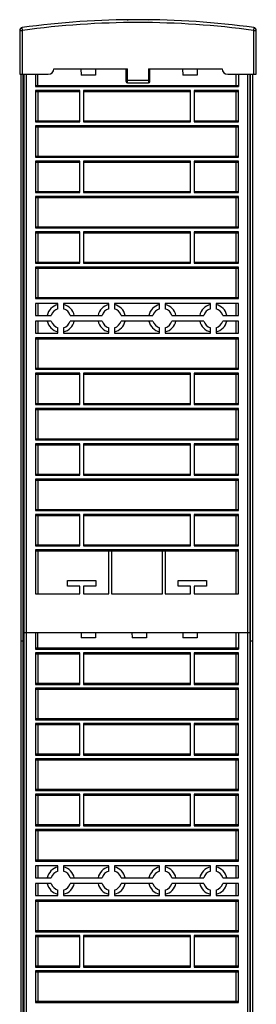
# Model space of a CAD drawing. Header units: millimetres. Extents: x 547 to 630, y 110 to 1526.
# Tile 3 of 3: x 547 to 630, y 1178 to 1526. Entities that reach past the tile are written whole.
import ezdxf

# ---------------------------------------------------------------- set-up
doc = ezdxf.new("R2010")
doc.units = ezdxf.units.MM
doc.header["$LTSCALE"] = 107.015369
doc.layers.get('0').update_dxf_attribs({"linetype": 'CONTINUOUS'})

msp = doc.modelspace()

# ---------------------------------------------------------------- linework, layer by layer
at = {"color": 7}
for p, q in [((546.54, 1522.39), (546.54, 1506.84)), ((546.54, 1522.39), (547.54, 1522.39)), ((547.41, 1523.37), (547.41, 1523.38)), ((547.54, 1522.39), (547.41, 1523.37)), ((547.54, 1506.84), (547.54, 1522.39)), ((629.48, 1523.38), (629.34, 1522.39)), ((629.34, 1522.39), (629.34, 1506.84)), ((629.34, 1522.39), (630.34, 1522.39)), ((630.34, 1506.84), (630.34, 1522.39)), ((558.64, 1508.84), (584.74, 1508.84)), ((568.24, 1508.84), (568.32, 1506.53)), ((573.41, 1508.84), (573.41, 1506.53)), ((584.24, 1504.34), (584.24, 1508.84)), ((584.74, 1503.84), (584.74, 1508.84)), ((592.14, 1508.84), (592.14, 1503.84)), ((592.14, 1508.84), (618.24, 1508.84)), ((592.64, 1504.34), (592.64, 1508.84)), ((604.24, 1508.84), (604.32, 1506.53)), ((609.41, 1508.84), (609.41, 1506.53)), ((546.54, 1506.84), (556.64, 1506.84)), ((547.09, 303.84), (547.09, 1506.84)), ((547.79, 303.84), (547.79, 1506.84)), ((547.99, 1506.84), (547.99, 128.84)), ((548.99, 128.84), (548.99, 1506.84)), ((552.19, 1506.84), (552.19, 1502.51)), ((552.99, 1502.81), (552.99, 1506.84)), ((573.41, 1506.53), (568.32, 1506.53)), ((609.41, 1506.53), (604.32, 1506.53)), ((620.24, 1506.84), (630.34, 1506.84)), ((623.19, 1502.81), (623.19, 1506.84)), ((623.99, 1506.84), (623.99, 1502.51)), ((627.19, 1506.84), (627.19, 128.84)), ((628.19, 128.84), (628.19, 1506.84)), ((628.31, 303.84), (628.31, 1506.84)), ((629.01, 1506.84), (629.01, 303.84)), ((552.19, 1502.51), (623.99, 1502.51)), ((623.94, 1502.81), (552.25, 1502.81)), ((592.64, 1504.69), (584.24, 1504.69)), ((584.74, 1503.84), (592.14, 1503.84)), ((547.99, 1497.94), (547.79, 1497.94)), ((552.19, 1501.11), (552.19, 1490.01)), ((567.89, 1501.11), (552.19, 1501.11)), ((552.25, 1500.81), (567.89, 1500.81)), ((552.99, 1500.81), (552.99, 1490.31)), ((567.89, 1490.01), (567.89, 1501.11)), ((569.09, 1501.11), (569.09, 1490.01)), ((607.09, 1501.11), (569.09, 1501.11)), ((569.09, 1500.81), (607.09, 1500.81)), ((607.09, 1490.01), (607.09, 1501.11)), ((608.29, 1501.11), (608.29, 1490.01)), ((623.99, 1501.11), (608.29, 1501.11)), ((608.29, 1500.81), (623.94, 1500.81)), ((623.19, 1490.31), (623.19, 1500.81)), ((623.99, 1490.01), (623.99, 1501.11)), ((628.31, 1497.94), (628.19, 1497.94)), ((552.19, 1490.01), (567.89, 1490.01)), ((552.19, 1488.61), (552.19, 1477.51)), ((623.99, 1488.61), (552.19, 1488.61)), ((567.89, 1490.31), (552.25, 1490.31)), ((552.25, 1488.31), (623.94, 1488.31)), ((552.99, 1488.31), (552.99, 1477.81)), ((607.09, 1490.31), (569.09, 1490.31)), ((569.09, 1490.01), (607.09, 1490.01)), ((623.94, 1490.31), (608.29, 1490.31)), ((608.29, 1490.01), (623.99, 1490.01)), ((623.19, 1477.81), (623.19, 1488.31)), ((623.99, 1477.51), (623.99, 1488.61)), ((547.79, 1482.94), (547.99, 1482.94)), ((628.19, 1482.94), (628.31, 1482.94)), ((552.19, 1477.51), (623.99, 1477.51)), ((623.94, 1477.81), (552.25, 1477.81)), ((552.19, 1476.11), (552.19, 1465.01)), ((567.89, 1476.11), (552.19, 1476.11)), ((552.25, 1475.81), (567.89, 1475.81)), ((552.99, 1475.81), (552.99, 1465.31)), ((567.89, 1465.01), (567.89, 1476.11)), ((569.09, 1476.11), (569.09, 1465.01)), ((607.09, 1476.11), (569.09, 1476.11)), ((569.09, 1475.81), (607.09, 1475.81)), ((607.09, 1465.01), (607.09, 1476.11)), ((608.29, 1476.11), (608.29, 1465.01)), ((623.99, 1476.11), (608.29, 1476.11)), ((608.29, 1475.81), (623.94, 1475.81)), ((623.19, 1465.31), (623.19, 1475.81)), ((623.99, 1465.01), (623.99, 1476.11)), ((552.19, 1465.01), (567.89, 1465.01)), ((552.19, 1463.61), (552.19, 1452.51)), ((623.99, 1463.61), (552.19, 1463.61)), ((567.89, 1465.31), (552.25, 1465.31)), ((552.25, 1463.31), (623.94, 1463.31)), ((552.99, 1463.31), (552.99, 1452.81)), ((607.09, 1465.31), (569.09, 1465.31)), ((569.09, 1465.01), (607.09, 1465.01)), ((623.94, 1465.31), (608.29, 1465.31)), ((608.29, 1465.01), (623.99, 1465.01)), ((623.19, 1452.81), (623.19, 1463.31)), ((623.99, 1452.51), (623.99, 1463.61)), ((623.94, 1452.81), (552.25, 1452.81)), ((552.19, 1452.51), (623.99, 1452.51)), ((552.19, 1451.11), (552.19, 1440.01)), ((567.89, 1451.11), (552.19, 1451.11)), ((552.25, 1450.81), (567.89, 1450.81)), ((552.99, 1450.81), (552.99, 1440.31)), ((567.89, 1440.01), (567.89, 1451.11)), ((569.09, 1451.11), (569.09, 1440.01)), ((607.09, 1451.11), (569.09, 1451.11)), ((569.09, 1450.81), (607.09, 1450.81)), ((607.09, 1440.01), (607.09, 1451.11)), ((608.29, 1451.11), (608.29, 1440.01)), ((623.99, 1451.11), (608.29, 1451.11)), ((608.29, 1450.81), (623.94, 1450.81)), ((623.19, 1440.31), (623.19, 1450.81)), ((623.99, 1440.01), (623.99, 1451.11)), ((547.99, 1443.74), (547.79, 1443.74)), ((628.31, 1443.74), (628.19, 1443.74)), ((552.19, 1440.01), (567.89, 1440.01)), ((567.89, 1440.31), (552.25, 1440.31)), ((607.09, 1440.31), (569.09, 1440.31)), ((569.09, 1440.01), (607.09, 1440.01)), ((623.94, 1440.31), (608.29, 1440.31)), ((608.29, 1440.01), (623.99, 1440.01)), ((552.19, 1438.61), (552.19, 1427.51)), ((623.99, 1438.61), (552.19, 1438.61)), ((552.25, 1438.31), (623.94, 1438.31)), ((552.99, 1438.31), (552.99, 1427.81)), ((623.19, 1427.81), (623.19, 1438.31)), ((623.99, 1427.51), (623.99, 1438.61)), ((547.79, 1428.74), (547.99, 1428.74)), ((628.19, 1428.74), (628.31, 1428.74)), ((552.19, 1427.51), (623.99, 1427.51)), ((552.19, 1425.81), (552.19, 1421.56)), ((560.09, 1425.81), (552.19, 1425.81)), ((623.94, 1427.81), (552.25, 1427.81)), ((552.99, 1425.81), (552.99, 1421.56)), ((560.09, 1423.92), (560.09, 1425.81)), ((562.09, 1425.81), (562.09, 1423.92)), ((578.09, 1425.81), (562.09, 1425.81)), ((578.09, 1423.92), (578.09, 1425.81)), ((580.09, 1425.81), (580.09, 1423.92)), ((596.09, 1425.81), (580.09, 1425.81)), ((596.09, 1423.92), (596.09, 1425.81)), ((598.09, 1425.81), (598.09, 1423.92)), ((614.09, 1425.81), (598.09, 1425.81)), ((614.09, 1423.92), (614.09, 1425.81)), ((616.09, 1425.81), (616.09, 1423.92)), ((623.99, 1425.81), (616.09, 1425.81)), ((623.19, 1421.56), (623.19, 1425.81)), ((623.99, 1421.56), (623.99, 1425.81)), ((552.19, 1421.56), (557.74, 1421.56)), ((564.45, 1421.56), (575.74, 1421.56)), ((582.45, 1421.56), (593.74, 1421.56)), ((600.45, 1421.56), (611.74, 1421.56)), ((618.45, 1421.56), (623.99, 1421.56)), ((552.19, 1419.56), (552.19, 1415.31)), ((557.74, 1419.56), (552.19, 1419.56)), ((552.99, 1419.56), (552.99, 1415.31)), ((575.74, 1419.56), (564.45, 1419.56)), ((593.74, 1419.56), (582.45, 1419.56)), ((611.74, 1419.56), (600.45, 1419.56)), ((623.99, 1419.56), (618.45, 1419.56)), ((623.19, 1415.31), (623.19, 1419.56)), ((623.99, 1415.31), (623.99, 1419.56)), ((552.19, 1415.31), (560.09, 1415.31)), ((560.09, 1415.31), (560.09, 1417.21)), ((562.09, 1417.21), (562.09, 1415.31)), ((562.09, 1415.31), (578.09, 1415.31)), ((578.09, 1415.31), (578.09, 1417.21)), ((580.09, 1417.21), (580.09, 1415.31)), ((580.09, 1415.31), (596.09, 1415.31)), ((596.09, 1415.31), (596.09, 1417.21)), ((598.09, 1417.21), (598.09, 1415.31)), ((598.09, 1415.31), (614.09, 1415.31)), ((614.09, 1415.31), (614.09, 1417.21)), ((616.09, 1417.21), (616.09, 1415.31)), ((616.09, 1415.31), (623.99, 1415.31)), ((552.19, 1413.61), (552.19, 1402.51)), ((623.99, 1413.61), (552.19, 1413.61)), ((552.25, 1413.31), (623.94, 1413.31)), ((552.99, 1413.31), (552.99, 1402.81)), ((623.19, 1402.81), (623.19, 1413.31)), ((623.99, 1402.51), (623.99, 1413.61)), ((552.19, 1402.51), (623.99, 1402.51)), ((552.19, 1401.11), (552.19, 1390.01)), ((567.89, 1401.11), (552.19, 1401.11)), ((623.94, 1402.81), (552.25, 1402.81)), ((552.25, 1400.81), (567.89, 1400.81)), ((552.99, 1400.81), (552.99, 1390.31)), ((567.89, 1390.01), (567.89, 1401.11)), ((569.09, 1401.11), (569.09, 1390.01)), ((607.09, 1401.11), (569.09, 1401.11)), ((569.09, 1400.81), (607.09, 1400.81)), ((607.09, 1390.01), (607.09, 1401.11)), ((608.29, 1401.11), (608.29, 1390.01)), ((623.99, 1401.11), (608.29, 1401.11)), ((608.29, 1400.81), (623.94, 1400.81)), ((623.19, 1390.31), (623.19, 1400.81)), ((623.99, 1390.01), (623.99, 1401.11)), ((552.19, 1390.01), (567.89, 1390.01)), ((567.89, 1390.31), (552.25, 1390.31)), ((607.09, 1390.31), (569.09, 1390.31)), ((569.09, 1390.01), (607.09, 1390.01)), ((623.94, 1390.31), (608.29, 1390.31)), ((608.29, 1390.01), (623.99, 1390.01)), ((547.99, 1389.54), (547.79, 1389.54)), ((552.19, 1388.61), (552.19, 1377.51)), ((623.99, 1388.61), (552.19, 1388.61)), ((552.25, 1388.31), (623.94, 1388.31)), ((552.99, 1388.31), (552.99, 1377.81)), ((623.19, 1377.81), (623.19, 1388.31)), ((623.99, 1377.51), (623.99, 1388.61)), ((628.31, 1389.54), (628.19, 1389.54)), ((552.19, 1377.51), (623.99, 1377.51)), ((552.19, 1376.11), (552.19, 1365.01)), ((567.89, 1376.11), (552.19, 1376.11)), ((623.94, 1377.81), (552.25, 1377.81)), ((567.89, 1365.01), (567.89, 1376.11)), ((569.09, 1376.11), (569.09, 1365.01)), ((607.09, 1376.11), (569.09, 1376.11)), ((607.09, 1365.01), (607.09, 1376.11)), ((608.29, 1376.11), (608.29, 1365.01)), ((623.99, 1376.11), (608.29, 1376.11)), ((623.99, 1365.01), (623.99, 1376.11)), ((547.79, 1374.54), (547.99, 1374.54)), ((552.25, 1375.81), (567.89, 1375.81)), ((552.99, 1375.81), (552.99, 1365.31)), ((569.09, 1375.81), (607.09, 1375.81)), ((608.29, 1375.81), (623.94, 1375.81)), ((623.19, 1365.31), (623.19, 1375.81)), ((628.19, 1374.54), (628.31, 1374.54)), ((552.19, 1365.01), (567.89, 1365.01)), ((552.19, 1363.61), (552.19, 1352.51)), ((623.99, 1363.61), (552.19, 1363.61)), ((567.89, 1365.31), (552.25, 1365.31)), ((552.25, 1363.31), (623.94, 1363.31)), ((552.99, 1363.31), (552.99, 1352.81)), ((607.09, 1365.31), (569.09, 1365.31)), ((569.09, 1365.01), (607.09, 1365.01)), ((623.94, 1365.31), (608.29, 1365.31)), ((608.29, 1365.01), (623.99, 1365.01)), ((623.19, 1352.81), (623.19, 1363.31)), ((623.99, 1352.51), (623.99, 1363.61)), ((552.19, 1352.51), (623.99, 1352.51)), ((623.94, 1352.81), (552.25, 1352.81)), ((552.19, 1351.11), (552.19, 1340.01)), ((567.89, 1351.11), (552.19, 1351.11)), ((552.25, 1350.81), (567.89, 1350.81)), ((552.99, 1350.81), (552.99, 1340.31)), ((567.89, 1340.01), (567.89, 1351.11)), ((569.09, 1351.11), (569.09, 1340.01)), ((607.09, 1351.11), (569.09, 1351.11)), ((569.09, 1350.81), (607.09, 1350.81)), ((607.09, 1340.01), (607.09, 1351.11)), ((608.29, 1351.11), (608.29, 1340.01)), ((623.99, 1351.11), (608.29, 1351.11)), ((608.29, 1350.81), (623.94, 1350.81)), ((623.19, 1340.31), (623.19, 1350.81)), ((623.99, 1340.01), (623.99, 1351.11)), ((552.19, 1340.01), (567.89, 1340.01)), ((552.19, 1338.61), (552.19, 1323.06)), ((623.99, 1338.61), (552.19, 1338.61)), ((567.89, 1340.31), (552.25, 1340.31)), ((552.25, 1338.31), (623.94, 1338.31)), ((552.99, 1338.31), (552.99, 1323.06)), ((607.09, 1340.31), (569.09, 1340.31)), ((569.09, 1340.01), (607.09, 1340.01)), ((578.09, 1323.06), (578.09, 1338.31)), ((579.09, 1338.31), (579.09, 1323.06)), ((597.09, 1323.06), (597.09, 1338.31)), ((598.09, 1338.31), (598.09, 1323.06)), ((623.94, 1340.31), (608.29, 1340.31)), ((608.29, 1340.01), (623.99, 1340.01)), ((623.19, 1323.06), (623.19, 1338.31)), ((623.99, 1323.06), (623.99, 1338.61)), ((547.99, 1336.04), (547.79, 1336.04)), ((628.31, 1336.04), (628.19, 1336.04)), ((563.49, 1325.81), (563.49, 1327.81)), ((563.49, 1327.81), (573.49, 1327.81)), ((573.49, 1327.81), (573.49, 1325.81)), ((602.69, 1325.81), (602.69, 1327.81)), ((602.69, 1327.81), (612.69, 1327.81)), ((612.69, 1327.81), (612.69, 1325.81)), ((567.89, 1325.81), (563.49, 1325.81)), ((567.89, 1323.06), (567.89, 1325.81)), ((569.09, 1325.81), (569.09, 1323.06)), ((573.49, 1325.81), (569.09, 1325.81)), ((607.09, 1325.81), (602.69, 1325.81)), ((607.09, 1323.06), (607.09, 1325.81)), ((608.29, 1325.81), (608.29, 1323.06)), ((612.69, 1325.81), (608.29, 1325.81)), ((547.79, 1321.04), (547.99, 1321.04)), ((552.19, 1323.06), (567.89, 1323.06)), ((569.09, 1323.06), (578.09, 1323.06)), ((579.09, 1323.06), (597.09, 1323.06)), ((598.09, 1323.06), (607.09, 1323.06)), ((608.29, 1323.06), (623.99, 1323.06)), ((628.19, 1321.04), (628.31, 1321.04)), ((547.99, 1306.34), (547.09, 1306.34)), ((547.99, 1309.36), (628.19, 1309.36)), ((552.19, 1309.36), (552.19, 1303.51)), ((552.99, 1303.81), (552.99, 1309.36)), ((568.26, 1309.36), (568.32, 1307.53)), ((573.41, 1307.53), (568.32, 1307.53)), ((573.41, 1309.36), (573.41, 1307.53)), ((586.26, 1309.36), (586.32, 1307.53)), ((591.41, 1307.53), (586.32, 1307.53)), ((591.41, 1309.36), (591.41, 1307.53)), ((604.26, 1309.36), (604.32, 1307.53)), ((609.41, 1307.53), (604.32, 1307.53)), ((609.41, 1309.36), (609.41, 1307.53)), ((623.19, 1303.81), (623.19, 1309.36)), ((623.99, 1309.36), (623.99, 1303.51)), ((629.01, 1306.34), (628.19, 1306.34)), ((552.19, 1303.51), (623.99, 1303.51)), ((623.94, 1303.81), (552.25, 1303.81)), ((552.19, 1302.11), (552.19, 1291.01)), ((567.89, 1302.11), (552.19, 1302.11)), ((552.25, 1301.81), (567.89, 1301.81)), ((552.99, 1301.81), (552.99, 1291.31)), ((567.89, 1291.01), (567.89, 1302.11)), ((569.09, 1302.11), (569.09, 1291.01)), ((607.09, 1302.11), (569.09, 1302.11)), ((569.09, 1301.81), (607.09, 1301.81)), ((607.09, 1291.01), (607.09, 1302.11)), ((608.29, 1302.11), (608.29, 1291.01)), ((623.99, 1302.11), (608.29, 1302.11)), ((608.29, 1301.81), (623.94, 1301.81)), ((623.19, 1291.31), (623.19, 1301.81)), ((623.99, 1291.01), (623.99, 1302.11)), ((547.99, 1297.44), (547.79, 1297.44)), ((628.31, 1297.44), (628.19, 1297.44)), ((552.19, 1291.01), (567.89, 1291.01)), ((552.19, 1289.61), (552.19, 1278.51)), ((623.99, 1289.61), (552.19, 1289.61)), ((567.89, 1291.31), (552.25, 1291.31)), ((552.25, 1289.31), (623.94, 1289.31)), ((552.99, 1289.31), (552.99, 1278.81)), ((607.09, 1291.31), (569.09, 1291.31)), ((569.09, 1291.01), (607.09, 1291.01)), ((623.94, 1291.31), (608.29, 1291.31)), ((608.29, 1291.01), (623.99, 1291.01)), ((623.19, 1278.81), (623.19, 1289.31)), ((623.99, 1278.51), (623.99, 1289.61)), ((547.79, 1282.44), (547.99, 1282.44)), ((628.19, 1282.44), (628.31, 1282.44)), ((552.19, 1278.51), (623.99, 1278.51)), ((623.94, 1278.81), (552.25, 1278.81)), ((552.19, 1277.11), (552.19, 1266.01)), ((567.89, 1277.11), (552.19, 1277.11)), ((552.25, 1276.81), (567.89, 1276.81)), ((552.99, 1276.81), (552.99, 1266.31)), ((567.89, 1266.01), (567.89, 1277.11)), ((569.09, 1277.11), (569.09, 1266.01)), ((607.09, 1277.11), (569.09, 1277.11)), ((569.09, 1276.81), (607.09, 1276.81)), ((607.09, 1266.01), (607.09, 1277.11)), ((608.29, 1277.11), (608.29, 1266.01)), ((623.99, 1277.11), (608.29, 1277.11)), ((608.29, 1276.81), (623.94, 1276.81)), ((623.19, 1266.31), (623.19, 1276.81)), ((623.99, 1266.01), (623.99, 1277.11)), ((552.19, 1266.01), (567.89, 1266.01)), ((552.19, 1264.61), (552.19, 1253.51)), ((623.99, 1264.61), (552.19, 1264.61)), ((567.89, 1266.31), (552.25, 1266.31)), ((607.09, 1266.31), (569.09, 1266.31)), ((569.09, 1266.01), (607.09, 1266.01)), ((623.94, 1266.31), (608.29, 1266.31)), ((608.29, 1266.01), (623.99, 1266.01)), ((623.99, 1253.51), (623.99, 1264.61)), ((552.25, 1264.31), (623.94, 1264.31)), ((552.99, 1264.31), (552.99, 1253.81)), ((623.19, 1253.81), (623.19, 1264.31)), ((552.19, 1253.51), (623.99, 1253.51)), ((552.19, 1252.11), (552.19, 1241.01)), ((567.89, 1252.11), (552.19, 1252.11)), ((623.94, 1253.81), (552.25, 1253.81)), ((552.25, 1251.81), (567.89, 1251.81)), ((552.99, 1251.81), (552.99, 1241.31)), ((567.89, 1241.01), (567.89, 1252.11)), ((569.09, 1252.11), (569.09, 1241.01)), ((607.09, 1252.11), (569.09, 1252.11)), ((569.09, 1251.81), (607.09, 1251.81)), ((607.09, 1241.01), (607.09, 1252.11)), ((608.29, 1252.11), (608.29, 1241.01)), ((623.99, 1252.11), (608.29, 1252.11)), ((608.29, 1251.81), (623.94, 1251.81)), ((623.19, 1241.31), (623.19, 1251.81)), ((623.99, 1241.01), (623.99, 1252.11)), ((547.99, 1243.24), (547.79, 1243.24)), ((552.19, 1241.01), (567.89, 1241.01)), ((567.89, 1241.31), (552.25, 1241.31)), ((607.09, 1241.31), (569.09, 1241.31)), ((569.09, 1241.01), (607.09, 1241.01)), ((623.94, 1241.31), (608.29, 1241.31)), ((608.29, 1241.01), (623.99, 1241.01)), ((628.31, 1243.24), (628.19, 1243.24)), ((552.19, 1239.61), (552.19, 1228.51)), ((623.99, 1239.61), (552.19, 1239.61)), ((552.25, 1239.31), (623.94, 1239.31)), ((552.99, 1239.31), (552.99, 1228.81)), ((623.19, 1228.81), (623.19, 1239.31)), ((623.99, 1228.51), (623.99, 1239.61)), ((547.79, 1228.24), (547.99, 1228.24)), ((552.19, 1228.51), (623.99, 1228.51)), ((552.19, 1226.81), (552.19, 1222.56)), ((560.09, 1226.81), (552.19, 1226.81)), ((623.94, 1228.81), (552.25, 1228.81)), ((552.99, 1226.81), (552.99, 1222.56)), ((560.09, 1224.92), (560.09, 1226.81)), ((562.09, 1226.81), (562.09, 1224.92)), ((578.09, 1226.81), (562.09, 1226.81)), ((578.09, 1224.92), (578.09, 1226.81)), ((580.09, 1226.81), (580.09, 1224.92)), ((596.09, 1226.81), (580.09, 1226.81)), ((596.09, 1224.92), (596.09, 1226.81)), ((598.09, 1226.81), (598.09, 1224.92)), ((614.09, 1226.81), (598.09, 1226.81)), ((614.09, 1224.92), (614.09, 1226.81)), ((616.09, 1226.81), (616.09, 1224.92)), ((623.99, 1226.81), (616.09, 1226.81)), ((623.19, 1222.56), (623.19, 1226.81)), ((623.99, 1222.56), (623.99, 1226.81)), ((628.19, 1228.24), (628.31, 1228.24)), ((552.19, 1222.56), (557.74, 1222.56)), ((552.19, 1220.56), (552.19, 1216.31)), ((557.74, 1220.56), (552.19, 1220.56)), ((552.99, 1220.56), (552.99, 1216.31)), ((564.45, 1222.56), (575.74, 1222.56)), ((575.74, 1220.56), (564.45, 1220.56)), ((582.45, 1222.56), (593.74, 1222.56)), ((593.74, 1220.56), (582.45, 1220.56)), ((600.45, 1222.56), (611.74, 1222.56)), ((611.74, 1220.56), (600.45, 1220.56)), ((618.45, 1222.56), (623.99, 1222.56)), ((623.99, 1220.56), (618.45, 1220.56)), ((623.19, 1216.31), (623.19, 1220.56)), ((623.99, 1216.31), (623.99, 1220.56)), ((552.19, 1216.31), (560.09, 1216.31)), ((560.09, 1216.31), (560.09, 1218.21)), ((562.09, 1218.21), (562.09, 1216.31)), ((562.09, 1216.31), (578.09, 1216.31)), ((578.09, 1216.31), (578.09, 1218.21)), ((580.09, 1218.21), (580.09, 1216.31)), ((580.09, 1216.31), (596.09, 1216.31)), ((596.09, 1216.31), (596.09, 1218.21)), ((598.09, 1218.21), (598.09, 1216.31)), ((598.09, 1216.31), (614.09, 1216.31)), ((614.09, 1216.31), (614.09, 1218.21)), ((616.09, 1218.21), (616.09, 1216.31)), ((616.09, 1216.31), (623.99, 1216.31)), ((552.19, 1214.61), (552.19, 1203.51)), ((623.99, 1214.61), (552.19, 1214.61)), ((552.25, 1214.31), (623.94, 1214.31)), ((552.99, 1214.31), (552.99, 1203.81)), ((623.19, 1203.81), (623.19, 1214.31)), ((623.99, 1203.51), (623.99, 1214.61)), ((552.19, 1203.51), (623.99, 1203.51)), ((552.19, 1202.11), (552.19, 1191.01)), ((567.89, 1202.11), (552.19, 1202.11)), ((623.94, 1203.81), (552.25, 1203.81)), ((567.89, 1191.01), (567.89, 1202.11)), ((569.09, 1202.11), (569.09, 1191.01)), ((607.09, 1202.11), (569.09, 1202.11)), ((607.09, 1191.01), (607.09, 1202.11)), ((608.29, 1202.11), (608.29, 1191.01)), ((623.99, 1202.11), (608.29, 1202.11)), ((623.99, 1191.01), (623.99, 1202.11)), ((552.25, 1201.81), (567.89, 1201.81)), ((552.99, 1201.81), (552.99, 1191.31)), ((569.09, 1201.81), (607.09, 1201.81)), ((608.29, 1201.81), (623.94, 1201.81)), ((623.19, 1191.31), (623.19, 1201.81)), ((547.99, 1189.04), (547.79, 1189.04)), ((552.19, 1191.01), (567.89, 1191.01)), ((552.19, 1189.61), (552.19, 1178.51)), ((623.99, 1189.61), (552.19, 1189.61)), ((567.89, 1191.31), (552.25, 1191.31)), ((552.25, 1189.31), (623.94, 1189.31)), ((552.99, 1189.31), (552.99, 1178.81)), ((607.09, 1191.31), (569.09, 1191.31)), ((569.09, 1191.01), (607.09, 1191.01)), ((623.94, 1191.31), (608.29, 1191.31)), ((608.29, 1191.01), (623.99, 1191.01)), ((623.19, 1178.81), (623.19, 1189.31)), ((623.99, 1178.51), (623.99, 1189.61)), ((628.31, 1189.04), (628.19, 1189.04)), ((552.19, 1178.51), (623.99, 1178.51)), ((623.94, 1178.81), (552.25, 1178.81))]:
    msp.add_line(p, q, dxfattribs=at)
for centre, radius, start, end in [((588.44, 1223.17), 303, 82.2165, 97.7835), ((584.54, 1525.75), 0.4, 18.3724, 90.7385), ((592.34, 1525.75), 0.4, 89.2614, 143.5294), ((547.54, 1522.39), 1, 97.7835, 180), ((588.44, 1223.17), 302, 82.2165, 97.7835), ((629.34, 1522.39), 1, 0, 82.2165), ((556.64, 1508.84), 2, 270, 360), ((620.24, 1508.84), 2, 180, 270), ((584.74, 1504.34), 0.5, 180, 270), ((592.14, 1504.34), 0.5, 270, 360), ((561.09, 1420.56), 4.9, 101.7757, 168.2243), ((561.09, 1420.56), 4.9, 11.7757, 78.2243), ((579.09, 1420.56), 4.9, 101.7757, 168.2243), ((579.09, 1420.56), 4.9, 11.7757, 78.2243), ((597.09, 1420.56), 4.9, 101.7757, 168.2243), ((597.09, 1420.56), 4.9, 11.7757, 78.2243), ((615.09, 1420.56), 4.9, 101.7757, 168.2243), ((615.09, 1420.56), 4.9, 11.7757, 78.2243), ((561.09, 1420.56), 3.5, 106.6015, 163.3985), ((561.09, 1420.56), 3.5, 16.6015, 73.3984), ((579.09, 1420.56), 3.5, 106.6015, 163.3985), ((579.09, 1420.56), 3.5, 16.6015, 73.3985), ((597.09, 1420.56), 3.5, 106.6015, 163.3985), ((597.09, 1420.56), 3.5, 16.6015, 73.3985), ((615.09, 1420.56), 3.5, 106.6015, 163.3985), ((615.09, 1420.56), 3.5, 16.6015, 73.3985), ((561.09, 1420.56), 4.9, 191.7757, 258.2243), ((561.09, 1420.56), 3.5, 196.6015, 253.3985), ((561.09, 1420.56), 4.9, 281.7757, 348.2243), ((561.09, 1420.56), 3.5, 286.6015, 343.3985), ((579.09, 1420.56), 4.9, 191.7757, 258.2243), ((579.09, 1420.56), 3.5, 196.6015, 253.3985), ((579.09, 1420.56), 4.9, 281.7757, 348.2243), ((579.09, 1420.56), 3.5, 286.6015, 343.3985), ((597.09, 1420.56), 4.9, 191.7757, 258.2243), ((597.09, 1420.56), 3.5, 196.6015, 253.3985), ((597.09, 1420.56), 4.9, 281.7757, 348.2243), ((597.09, 1420.56), 3.5, 286.6015, 343.3985), ((615.09, 1420.56), 4.9, 191.7757, 258.2243), ((615.09, 1420.56), 3.5, 196.6015, 253.3985), ((615.09, 1420.56), 4.9, 281.7757, 348.2243), ((615.09, 1420.56), 3.5, 286.6015, 343.3985), ((561.09, 1221.56), 4.9, 101.7757, 168.2243), ((561.09, 1221.56), 4.9, 11.7757, 78.2243), ((579.09, 1221.56), 4.9, 101.7757, 168.2243), ((579.09, 1221.56), 4.9, 11.7757, 78.2243), ((597.09, 1221.56), 4.9, 101.7757, 168.2243), ((597.09, 1221.56), 4.9, 11.7757, 78.2243), ((615.09, 1221.56), 4.9, 101.7757, 168.2243), ((615.09, 1221.56), 4.9, 11.7757, 78.2243), ((561.09, 1221.56), 3.5, 106.6015, 163.3985), ((561.09, 1221.56), 3.5, 16.6015, 73.3984), ((579.09, 1221.56), 3.5, 106.6015, 163.3985), ((579.09, 1221.56), 3.5, 16.6015, 73.3985), ((597.09, 1221.56), 3.5, 106.6015, 163.3985), ((597.09, 1221.56), 3.5, 16.6015, 73.3985), ((615.09, 1221.56), 3.5, 106.6015, 163.3985), ((615.09, 1221.56), 3.5, 16.6015, 73.3985), ((561.09, 1221.56), 4.9, 191.7757, 258.2243), ((561.09, 1221.56), 3.5, 196.6015, 253.3985), ((561.09, 1221.56), 4.9, 281.7757, 348.2243), ((561.09, 1221.56), 3.5, 286.6015, 343.3985), ((579.09, 1221.56), 4.9, 191.7757, 258.2243), ((579.09, 1221.56), 3.5, 196.6015, 253.3985), ((579.09, 1221.56), 4.9, 281.7757, 348.2243), ((579.09, 1221.56), 3.5, 286.6015, 343.3985), ((597.09, 1221.56), 4.9, 191.7757, 258.2243), ((597.09, 1221.56), 3.5, 196.6015, 253.3985), ((597.09, 1221.56), 4.9, 281.7757, 348.2243), ((597.09, 1221.56), 3.5, 286.6015, 343.3985), ((615.09, 1221.56), 4.9, 191.7757, 258.2243), ((615.09, 1221.56), 3.5, 196.6015, 253.3985), ((615.09, 1221.56), 4.9, 281.7757, 348.2243), ((615.09, 1221.56), 3.5, 286.6015, 343.3985)]:
    msp.add_arc(centre, radius, start, end, dxfattribs=at)
for centre, start_param, end_param in [((552.25, 1502.51), 0, 1.570796), ((623.94, 1502.51), -1.570796, 0), ((552.25, 1501.11), -4.712389, -3.141593), ((623.94, 1501.11), -3.141593, -1.570796), ((552.25, 1490.01), 0, 1.570796), ((552.25, 1488.61), -4.712389, -3.141593), ((623.94, 1490.01), -1.570796, 0), ((623.94, 1488.61), -3.141593, -1.570796), ((552.25, 1477.51), 0, 1.570796), ((623.94, 1477.51), -1.570796, 0), ((552.25, 1476.11), -4.712389, -3.141593), ((623.94, 1476.11), -3.141593, -1.570796), ((552.25, 1465.01), 0, 1.570796), ((552.25, 1463.61), -4.712389, -3.141593), ((623.94, 1465.01), -1.570796, 0), ((623.94, 1463.61), -3.141593, -1.570796), ((552.25, 1452.51), 0, 1.570796), ((623.94, 1452.51), -1.570796, 0), ((552.25, 1451.11), -4.712389, -3.141593), ((623.94, 1451.11), -3.141593, -1.570796), ((552.25, 1440.01), 0, 1.570796), ((623.94, 1440.01), -1.570796, 0), ((552.25, 1438.61), -4.712389, -3.141593), ((623.94, 1438.61), -3.141593, -1.570796), ((552.25, 1427.51), 0, 1.570796), ((623.94, 1427.51), -1.570796, 0), ((552.25, 1413.61), -4.712389, -3.141593), ((623.94, 1413.61), -3.141593, -1.570796), ((552.25, 1402.51), 0, 1.570796), ((552.25, 1401.11), -4.712389, -3.141593), ((623.94, 1402.51), -1.570796, 0), ((623.94, 1401.11), -3.141593, -1.570796), ((552.25, 1390.01), 0, 1.570796), ((623.94, 1390.01), -1.570796, 0), ((552.25, 1388.61), -4.712389, -3.141593), ((623.94, 1388.61), -3.141593, -1.570796), ((552.25, 1377.51), 0, 1.570796), ((552.25, 1376.11), -4.712389, -3.141593), ((623.94, 1377.51), -1.570796, 0), ((623.94, 1376.11), -3.141593, -1.570796), ((552.25, 1365.01), 0, 1.570796), ((552.25, 1363.61), -4.712389, -3.141593), ((623.94, 1365.01), -1.570796, 0), ((623.94, 1363.61), -3.141593, -1.570796), ((552.25, 1352.51), 0, 1.570796), ((623.94, 1352.51), -1.570796, 0), ((552.25, 1351.11), -4.712389, -3.141593), ((623.94, 1351.11), -3.141593, -1.570796), ((552.25, 1340.01), 0, 1.570796), ((552.25, 1338.61), -4.712389, -3.141593), ((623.94, 1340.01), -1.570796, 0), ((623.94, 1338.61), -3.141593, -1.570796), ((552.25, 1303.51), 0, 1.570796), ((623.94, 1303.51), -1.570796, 0), ((552.25, 1302.11), 1.570796, 3.141593), ((623.94, 1302.11), -3.141593, -1.570796), ((552.25, 1291.01), 0, 1.570796), ((552.25, 1289.61), -4.712389, -3.141593), ((623.94, 1291.01), -1.570796, 0), ((623.94, 1289.61), -3.141593, -1.570796), ((552.25, 1278.51), 0, 1.570796), ((623.94, 1278.51), -1.570796, 0), ((552.25, 1277.11), 1.570796, 3.141593), ((623.94, 1277.11), -3.141593, -1.570796), ((552.25, 1266.01), 0, 1.570796), ((552.25, 1264.61), 1.570796, 3.141593), ((623.94, 1266.01), -1.570796, 0), ((623.94, 1264.61), -3.141593, -1.570796), ((552.25, 1253.51), 0, 1.570796), ((552.25, 1252.11), 1.570796, 3.141593), ((623.94, 1253.51), -1.570796, 0), ((623.94, 1252.11), -3.141593, -1.570796), ((552.25, 1241.01), 0, 1.570796), ((623.94, 1241.01), -1.570796, 0), ((552.25, 1239.61), 1.570796, 3.141593), ((623.94, 1239.61), -3.141593, -1.570796), ((552.25, 1228.51), 0, 1.570796), ((623.94, 1228.51), -1.570796, 0), ((552.25, 1214.61), 1.570796, 3.141593), ((623.94, 1214.61), -3.141593, -1.570796), ((552.25, 1203.51), 0, 1.570796), ((552.25, 1202.11), 1.570796, 3.141593), ((623.94, 1203.51), -1.570796, 0), ((623.94, 1202.11), -3.141593, -1.570796), ((552.25, 1191.01), 0, 1.570796), ((552.25, 1189.61), -4.712389, -3.141593), ((623.94, 1191.01), -1.570796, 0), ((623.94, 1189.61), -3.141593, -1.570796), ((552.25, 1178.51), 0, 1.570796), ((623.94, 1178.51), -1.570796, 0)]:
    msp.add_ellipse(centre, major_axis=(0, 0.3), ratio=0.181818, start_param=start_param, end_param=end_param, dxfattribs=at)

doc.saveas('drawing.dxf')
